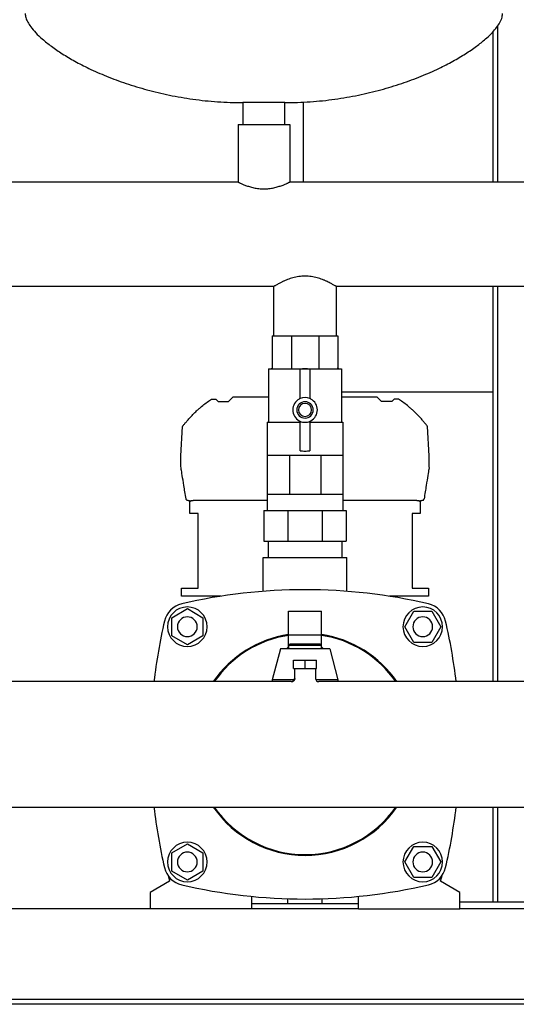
# Model space of a CAD drawing. Header units: millimetres. Extents: x 13 to 1999, y 6 to 981.
# Tile 5 of 8: x 1395 to 1697, y 6 to 605. Entities that reach past the tile are written whole.
import ezdxf

# ---------------------------------------------------------------- set-up
doc = ezdxf.new("R2010")
doc.units = ezdxf.units.MM

msp = doc.modelspace()

# ---------------------------------------------------------------- linework, layer by layer
at = {"color": 7, "linetype": 'Continuous', "lineweight": 25}
for p, q in [((1685.56, 600.96), (1685.56, 506.01)), ((1682.56, 597.24), (1682.56, 506.01)), ((1530.86, 554.26), (1530.86, 541.01)), ((1543.56, 554.26), (1530.86, 554.26)), ((1556.26, 554.26), (1543.56, 554.26)), ((1556.26, 541.01), (1556.26, 554.26)), ((1567.56, 506.01), (1567.56, 554.67)), ((1527.86, 541.01), (1527.86, 506.01)), ((1527.86, 541.01), (1559.26, 541.01)), ((1559.26, 541.01), (1559.26, 506.01)), ((1527.86, 506.01), (1249.26, 506.01)), ((1837.86, 506.01), (1559.26, 506.01)), ((1549.51, 442.51), (1297.61, 442.51)), ((1549.51, 412.51), (1549.51, 442.51)), ((1839.51, 442.51), (1587.61, 442.51)), ((1587.61, 412.51), (1587.61, 442.51)), ((1682.56, 442.51), (1682.56, 202.36)), ((1685.56, 442.51), (1685.56, 202.36)), ((1548.56, 412.51), (1548.56, 393.01)), ((1548.56, 412.51), (1560.28, 412.51)), ((1560.28, 412.51), (1560.28, 393.01)), ((1560.28, 412.51), (1576.84, 412.51)), ((1576.84, 412.51), (1576.84, 393.01)), ((1576.84, 412.51), (1588.56, 412.51)), ((1588.56, 412.51), (1588.56, 393.01)), ((1546.39, 392.51), (1546.39, 360.08)), ((1546.39, 392.51), (1548.06, 392.51)), ((1548.09, 392.51), (1560.04, 392.51)), ((1560.11, 392.51), (1577.01, 392.51)), ((1565.56, 374.39), (1565.56, 392.33)), ((1571.56, 392.33), (1571.56, 374.39)), ((1577.08, 392.51), (1589.03, 392.51)), ((1589.06, 392.51), (1590.74, 392.51)), ((1590.74, 392.51), (1590.74, 360.08)), ((1682.56, 378.26), (1590.74, 378.26)), ((1510.59, 373.34), (1511.83, 374.02)), ((1511.83, 374.02), (1514.32, 374.02)), ((1514.32, 374.02), (1515.8, 372.56)), ((1515.8, 372.56), (1522.08, 372.56)), ((1522.08, 372.56), (1524.88, 375.56)), ((1524.88, 375.56), (1546.39, 375.56)), ((1590.74, 375.56), (1612.24, 375.56)), ((1615.04, 372.56), (1612.24, 375.56)), ((1621.32, 372.56), (1615.04, 372.56)), ((1622.8, 374.02), (1621.32, 372.56)), ((1625.29, 374.02), (1622.8, 374.02)), ((1626.53, 373.34), (1625.29, 374.02)), ((1545.64, 360.08), (1545.64, 340.08)), ((1545.64, 360.08), (1565.56, 360.08)), ((1565.56, 342.7), (1565.56, 360.64)), ((1571.56, 360.64), (1571.56, 342.7)), ((1571.56, 360.01), (1591.49, 360.08)), ((1591.49, 360.08), (1591.49, 340.08)), ((1493.18, 339.69), (1494.11, 357.37)), ((1643.94, 339.69), (1643.01, 357.37)), ((1493.19, 332.78), (1493.18, 339.63)), ((1545.64, 340.08), (1545.64, 316.33)), ((1545.64, 340.08), (1552.35, 340.08)), ((1552.35, 340.08), (1559.06, 340.08)), ((1559.06, 340.08), (1559.06, 316.33)), ((1559.06, 340.08), (1568.56, 340.08)), ((1568.56, 340.08), (1578.06, 340.08)), ((1578.06, 340.08), (1578.06, 316.33)), ((1578.06, 340.08), (1584.77, 340.08)), ((1584.77, 340.08), (1591.49, 340.08)), ((1591.49, 340.08), (1591.49, 316.33)), ((1643.93, 332.78), (1643.94, 339.63)), ((1497.56, 312.56), (1497.25, 312.56)), ((1498.56, 304.56), (1498.56, 312.56)), ((1498.56, 312.56), (1498.73, 312.56)), ((1505.06, 312.56), (1500.7, 312.56)), ((1545.64, 312.56), (1505.06, 312.56)), ((1545.64, 316.33), (1545.64, 306.33)), ((1545.64, 316.33), (1552.35, 316.33)), ((1552.35, 316.33), (1559.06, 316.33)), ((1559.06, 316.33), (1568.56, 316.33)), ((1568.56, 316.33), (1578.06, 316.33)), ((1578.06, 316.33), (1584.77, 316.33)), ((1584.77, 316.33), (1591.49, 316.33)), ((1591.49, 316.33), (1591.49, 306.33)), ((1632.06, 312.56), (1591.49, 312.56)), ((1636.42, 312.56), (1632.06, 312.56)), ((1638.39, 312.56), (1638.56, 312.56)), ((1638.56, 312.56), (1638.56, 304.56)), ((1639.87, 312.56), (1639.56, 312.56)), ((1543.56, 306.33), (1543.56, 287.76)), ((1543.56, 306.33), (1558.2, 306.33)), ((1558.2, 306.33), (1558.2, 287.76)), ((1558.2, 306.33), (1578.92, 306.33)), ((1578.92, 306.33), (1578.92, 287.76)), ((1578.92, 306.33), (1593.56, 306.33)), ((1593.56, 306.33), (1593.56, 287.76)), ((1503.56, 304.56), (1498.56, 304.56)), ((1503.56, 259.26), (1503.56, 304.56)), ((1638.56, 304.56), (1633.56, 304.56)), ((1633.56, 304.56), (1633.56, 259.26)), ((1543.56, 287.76), (1558.2, 287.76)), ((1546.14, 287.76), (1546.14, 277.76)), ((1558.2, 287.76), (1578.92, 287.76)), ((1578.92, 287.76), (1593.56, 287.76)), ((1590.99, 287.76), (1590.99, 277.76)), ((1543.16, 257.29), (1543.16, 277.76)), ((1543.16, 277.76), (1593.96, 277.76)), ((1593.96, 257.29), (1593.96, 277.76)), ((1493.56, 254.26), (1493.56, 259.26)), ((1493.56, 259.26), (1503.56, 259.26)), ((1633.56, 259.26), (1643.56, 259.26)), ((1643.56, 259.26), (1643.56, 254.26)), ((1517.34, 254.26), (1493.56, 254.26)), ((1643.56, 254.26), (1619.79, 254.26)), ((1487.56, 241.25), (1497.06, 246.73)), ((1497.06, 246.73), (1506.56, 241.25)), ((1487.56, 230.28), (1487.56, 241.25)), ((1506.56, 241.25), (1506.56, 230.28)), ((1558.56, 245.26), (1578.56, 245.26)), ((1558.56, 230.85), (1558.56, 245.26)), ((1578.56, 230.85), (1578.56, 245.26)), ((1629.09, 235.76), (1634.58, 245.26)), ((1634.58, 245.26), (1645.55, 245.26)), ((1645.55, 245.26), (1651.03, 235.76)), ((1634.58, 226.26), (1629.09, 235.76)), ((1651.03, 235.76), (1645.55, 226.26)), ((1497.06, 224.79), (1487.56, 230.28)), ((1506.56, 230.28), (1497.06, 224.79)), ((1558.56, 230.85), (1578.56, 230.85)), ((1558.56, 222.26), (1558.56, 230.85)), ((1578.56, 222.26), (1578.56, 230.85)), ((1553.56, 222.26), (1548.56, 203.51)), ((1583.56, 222.26), (1553.56, 222.26)), ((1559.56, 225.26), (1558.56, 224.26)), ((1558.56, 224.26), (1558.56, 222.26)), ((1568.56, 224.26), (1558.56, 224.26)), ((1559.56, 225.26), (1568.56, 225.26)), ((1568.56, 225.26), (1577.56, 225.26)), ((1578.56, 224.26), (1568.56, 224.26)), ((1578.56, 224.26), (1577.56, 225.26)), ((1578.56, 222.26), (1578.56, 224.26)), ((1583.56, 222.26), (1588.56, 203.51)), ((1645.55, 226.26), (1634.58, 226.26)), ((1561.56, 210.36), (1561.56, 215.36)), ((1561.56, 215.36), (1568.56, 215.36)), ((1561.56, 210.36), (1568.56, 210.36)), ((1562.21, 210.36), (1562.21, 204.36)), ((1568.56, 210.36), (1568.56, 215.36)), ((1568.56, 215.36), (1575.56, 215.36)), ((1568.56, 210.36), (1575.56, 210.36)), ((1574.91, 210.36), (1574.91, 204.36)), ((1575.56, 210.36), (1575.56, 215.36)), ((1548.56, 203.51), (1548.56, 202.36)), ((1562.11, 203.51), (1548.56, 203.51)), ((1562.21, 204.36), (1562.33, 204.33)), ((1588.56, 203.51), (1575.03, 203.51)), ((1588.56, 203.51), (1588.56, 202.36)), ((1560.21, 202.36), (1187.12, 202.36)), ((1950, 202.36), (1576.91, 202.36)), ((1186.12, 126.16), (1951, 126.16)), ((1682.56, 126.16), (1682.56, 68.26)), ((1685.56, 126.16), (1685.56, 68.26)), ((1487.56, 98.25), (1497.06, 103.73)), ((1497.06, 103.73), (1506.56, 98.25)), ((1629.09, 92.76), (1634.58, 102.26)), ((1634.58, 102.26), (1645.55, 102.26)), ((1645.55, 102.26), (1651.03, 92.76)), ((1487.56, 87.28), (1487.56, 98.25)), ((1506.56, 98.25), (1506.56, 87.28)), ((1634.58, 83.26), (1629.09, 92.76)), ((1651.03, 92.76), (1645.55, 83.26)), ((1485.35, 84.48), (1486.24, 81.01)), ((1497.06, 81.79), (1487.56, 87.28)), ((1506.56, 87.28), (1497.06, 81.79)), ((1650.88, 81.01), (1651.77, 84.48)), ((1486.24, 81.01), (1474.56, 74.26)), ((1645.55, 83.26), (1634.58, 83.26)), ((1662.56, 74.26), (1650.88, 81.01)), ((1474.56, 74.26), (1474.56, 64.26)), ((1536.06, 71.87), (1536.06, 64.26)), ((1601.06, 64.26), (1601.06, 71.87)), ((1662.56, 64.26), (1662.56, 74.26)), ((1601.06, 67.26), (1536.06, 67.26)), ((1558.06, 67.26), (1558.06, 70.43)), ((1579.06, 67.26), (1579.06, 70.43)), ((1747.56, 68.26), (1662.56, 68.26)), ((1474.56, 64.26), (1372.56, 64.26)), ((1536.06, 64.26), (1474.56, 64.26)), ((1601.06, 64.26), (1536.06, 64.26)), ((1601.06, 64.26), (1662.56, 64.26)), ((1764.56, 64.26), (1662.56, 64.26)), ((1963.56, 9.26), (1173.56, 9.26)), ((1963.56, 6.26), (1173.56, 6.26))]:
    msp.add_line(p, q, dxfattribs=at)
at = {"color": 7, "linetype": 'Continuous', "lineweight": 25, "flags": 128}
for points in [[(1498.73, 311.56), (1498.73, 312.12), (1498.73, 312.56)], [(1638.39, 312.56), (1638.39, 312), (1638.39, 311.56)], [(1557.25, 222.26), (1558.35, 223.34), (1558.56, 223.51)], [(1578.56, 223.51), (1578.77, 223.34), (1579.87, 222.26)]]:
    msp.add_lwpolyline(points, dxfattribs=at)
at = {"color": 7, "linetype": 'Continuous', "lineweight": 25}
for centre, radius, start, end in [((1568.56, 367.51), 25, 83.1079, 96.8921), ((1568.56, 367.51), 7.5, 118.07249, 241.92751), ((1568.56, 367.51), 5, 90, 270), ((1568.56, 367.51), 4, 90, 270), ((1564.56, 375.01), 1, 298.07249, 0), ((1568.56, 367.51), 7.5, 66.42182, 113.57818), ((1568.56, 367.51), 5, 270, 90), ((1568.56, 367.51), 4, 270, 90), ((1572.56, 375.01), 1, 180, 241.92751), ((1568.56, 367.51), 7.5, 298.07249, 61.92751), ((1564.56, 360.01), 1, 4.01399, 61.92751), ((1568.56, 367.51), 7.5, 246.42182, 270), ((1568.56, 367.51), 7.5, 270, 293.57818), ((1572.56, 360.01), 1, 118.07249, 180), ((1568.56, 367.51), 25, 263.1079, 270), ((1568.56, 367.51), 25, 270, 276.8921), ((1494.18, 339.64), 1, 177, 180.1), ((1642.94, 339.64), 1, 359.9, 3), ((1494.19, 332.78), 1, 180.1, 189.05406), ((1642.93, 332.78), 1, 350.94594, 359.9), ((1568.56, -71.74), 330, 76.87666, 103.12334), ((1496.81, 236.01), 14, 103.12334, 166.87666), ((1497.06, 235.76), 12, 90, 270), ((1497.06, 235.76), 12, 270, 90), ((1640.06, 235.76), 12, 0, 180), ((1640.31, 236.01), 14, 13.12334, 76.87666), ((1497.06, 235.76), 6, 0, 180), ((1640.06, 235.76), 6, 0, 180), ((1804.56, 164.26), 330, 166.87666, 173.37016), ((1497.06, 235.76), 6, 180, 0), ((1640.06, 235.76), 12, 180, 0), ((1640.06, 235.76), 6, 180, 0), ((1332.56, 164.26), 330, 6.62984, 13.12334), ((1568.56, 164.26), 67.5, 98.51962, 145.63628), ((1568.56, 164.26), 67, 98.58368, 145.34339), ((1568.56, 164.26), 67.5, 34.36372, 81.48038), ((1568.56, 164.26), 67, 34.65661, 81.41632), ((1560.21, 204.36), 2, 269.95565, 359.99994), ((1576.91, 204.36), 2, 180, 269.99991), ((1804.56, 164.26), 330, 186.62984, 193.12334), ((1568.56, 164.26), 67.5, 214.36372, 325.63628), ((1568.56, 164.26), 67, 214.65661, 270), ((1568.56, 164.26), 67, 270, 325.34339), ((1332.56, 164.26), 330, 346.87666, 353.37016), ((1497.06, 92.76), 12, 90, 270), ((1497.06, 92.76), 12, 270, 90), ((1640.06, 92.76), 12, 90, 270), ((1640.06, 92.76), 12, 270, 90), ((1497.06, 92.76), 6, 0, 180), ((1640.06, 92.76), 6, 0, 180), ((1497.06, 92.76), 6, 180, 0), ((1640.06, 92.76), 6, 180, 0), ((1496.81, 92.52), 14, 193.12334, 256.87666), ((1640.31, 92.52), 14, 283.12334, 346.87666), ((1568.56, 400.26), 330, 256.87666, 283.12334)]:
    msp.add_arc(centre, radius, start, end, dxfattribs=at)
for points, knots in [([(1398.56, 608.41), (1398.65, 607.59), (1398.83, 605.79), (1400.09, 603.08), (1402.09, 599.97), (1405.07, 596.51), (1409.26, 592.53), (1414.65, 588.26), (1421.26, 583.77), (1428.86, 579.3), (1437.82, 574.71), (1448.19, 570.14), (1459.99, 565.77), (1472.72, 561.91), (1486.28, 558.68), (1500.58, 556.22), (1515.52, 554.58), (1525.69, 554.37), (1530.86, 554.26)], [0, 0, 0, 0, 0.016622, 0.036153, 0.05912, 0.090838, 0.127593, 0.175262, 0.228868, 0.287991, 0.35219, 0.431201, 0.515618, 0.604837, 0.698312, 0.795569, 0.896225, 1, 1, 1, 1]), ([(1556.26, 554.26), (1561.43, 554.37), (1571.6, 554.58), (1586.54, 556.22), (1600.84, 558.68), (1614.4, 561.91), (1627.13, 565.77), (1638.93, 570.14), (1649.3, 574.71), (1658.26, 579.3), (1665.86, 583.77), (1672.47, 588.26), (1677.65, 592.37), (1681.54, 596.02), (1684.34, 599.11), (1686.53, 602.2), (1688.17, 605.24), (1688.44, 607.43), (1688.56, 608.41)], [0, 0, 0, 0, 0.103778, 0.204436, 0.301697, 0.395174, 0.484396, 0.568815, 0.647829, 0.712029, 0.771154, 0.824762, 0.872432, 0.903943, 0.931838, 0.95609, 0.980149, 1, 1, 1, 1]), ([(1527.86, 506.01), (1527.86, 506.01), (1527.86, 506.01), (1527.88, 506.01), (1527.9, 505.99), (1527.94, 505.98), (1527.98, 505.96), (1528.03, 505.93), (1528.1, 505.9), (1528.24, 505.83), (1528.53, 505.69), (1529.05, 505.44), (1529.72, 505.14), (1530.51, 504.79), (1531.43, 504.4), (1532.45, 504.01), (1533.58, 503.6), (1535.2, 503.08), (1537.45, 502.48), (1540.41, 501.98), (1543.55, 501.8), (1546.68, 501.98), (1549.66, 502.48), (1551.91, 503.08), (1553.54, 503.6), (1555.04, 504.14), (1556.35, 504.67), (1557.4, 505.14), (1558.07, 505.44), (1558.59, 505.69), (1558.9, 505.84), (1559.06, 505.92), (1559.15, 505.96), (1559.21, 505.99), (1559.25, 506.01), (1559.26, 506.01), (1559.26, 506.01)], [0, 0, 0, 0, 0.007746, 0.015515, 0.023308, 0.031126, 0.038971, 0.046842, 0.054743, 0.062673, 0.093236, 0.125129, 0.155039, 0.187683, 0.218967, 0.250357, 0.281512, 0.312682, 0.375189, 0.437317, 0.499718, 0.562195, 0.624588, 0.687208, 0.718441, 0.749875, 0.812154, 0.844861, 0.874823, 0.906569, 0.936995, 0.949737, 0.962404, 0.975, 0.987531, 1, 1, 1, 1]), ([(1587.61, 442.51), (1587.61, 442.51), (1587.61, 442.52), (1587.59, 442.52), (1587.57, 442.54), (1587.54, 442.56), (1587.49, 442.58), (1587.44, 442.62), (1587.38, 442.65), (1587.31, 442.69), (1587.14, 442.8), (1586.79, 443), (1586.15, 443.37), (1585.33, 443.83), (1584.37, 444.35), (1583.26, 444.92), (1582.23, 445.42), (1581.35, 445.83), (1580.66, 446.13), (1579.94, 446.44), (1578.95, 446.83), (1577.64, 447.3), (1575.42, 447.99), (1572.41, 448.66), (1568.57, 448.96), (1564.72, 448.67), (1561.71, 448), (1559.48, 447.3), (1557.9, 446.73), (1556.68, 446.23), (1555.76, 445.83), (1555.07, 445.5), (1554.38, 445.17), (1553.59, 444.78), (1552.69, 444.32), (1551.78, 443.83), (1550.97, 443.37), (1550.33, 443), (1549.95, 442.78), (1549.75, 442.66), (1549.64, 442.59), (1549.57, 442.55), (1549.52, 442.52), (1549.51, 442.52), (1549.51, 442.51)], [0, 0, 0, 0, 0.0068597, 0.013736, 0.0206302, 0.0275434, 0.0344769, 0.0414318, 0.0484094, 0.0554108, 0.0624371, 0.0930971, 0.1250782, 0.1550282, 0.1875463, 0.2189078, 0.25008, 0.2657033, 0.2813331, 0.2971177, 0.3127274, 0.3438351, 0.3748778, 0.4374343, 0.4998937, 0.5622239, 0.6248601, 0.6561617, 0.6875994, 0.7188316, 0.7344556, 0.7500827, 0.7682492, 0.7859944, 0.8127075, 0.8451239, 0.8749932, 0.9068899, 0.9374737, 0.9501212, 0.9626908, 0.9751891, 0.9876231, 1, 1, 1, 1]), ([(1548.56, 393.01), (1548.56, 392.96), (1548.55, 392.89), (1548.5, 392.77), (1548.47, 392.71), (1548.37, 392.62), (1548.31, 392.58), (1548.19, 392.53), (1548.13, 392.52), (1548.07, 392.51)], [0, 0, 0, 0, 0.25, 0.25, 0.5, 0.5, 0.75, 0.75, 1, 1, 1, 1]), ([(1560.28, 393.01), (1560.28, 392.96), (1560.27, 392.89), (1560.25, 392.77), (1560.24, 392.71), (1560.2, 392.62), (1560.17, 392.58), (1560.12, 392.53), (1560.1, 392.52), (1560.07, 392.51)], [0, 0, 0, 0, 0.25, 0.25, 0.5, 0.5, 0.75, 0.75, 1, 1, 1, 1]), ([(1576.84, 393.01), (1576.84, 392.96), (1576.85, 392.89), (1576.87, 392.77), (1576.88, 392.71), (1576.92, 392.62), (1576.95, 392.58), (1577, 392.53), (1577.02, 392.52), (1577.05, 392.51)], [0, 0, 0, 0, 0.25, 0.25, 0.5, 0.5, 0.75, 0.75, 1, 1, 1, 1]), ([(1589.05, 392.51), (1588.99, 392.52), (1588.93, 392.53), (1588.81, 392.58), (1588.75, 392.62), (1588.65, 392.71), (1588.62, 392.77), (1588.57, 392.89), (1588.56, 392.96), (1588.56, 393.01)], [0, 0, 0, 0, 0.25, 0.25, 0.5, 0.5, 0.75, 0.75, 1, 1, 1, 1]), ([(1494.11, 357.37), (1494.11, 357.37), (1494.11, 357.37), (1494.12, 357.39), (1494.13, 357.41), (1494.16, 357.44), (1494.19, 357.47), (1494.22, 357.52), (1494.26, 357.58), (1494.31, 357.64), (1494.37, 357.71), (1494.5, 357.89), (1494.78, 358.25), (1495.25, 358.86), (1495.82, 359.57), (1496.45, 360.33), (1497.15, 361.15), (1498.13, 362.28), (1499.21, 363.46), (1500.35, 364.64), (1501.24, 365.54), (1502.16, 366.43), (1502.95, 367.17), (1503.59, 367.76), (1504.08, 368.19), (1504.57, 368.62), (1504.9, 368.91), (1505.06, 369.05)], [0, 0, 0, 0, 0.012261, 0.024518, 0.036791, 0.049102, 0.061472, 0.07392, 0.086468, 0.099135, 0.111941, 0.124903, 0.185589, 0.250113, 0.310907, 0.375035, 0.436451, 0.500087, 0.624469, 0.687021, 0.74985, 0.812642, 0.875038, 0.906629, 0.937962, 0.969073, 1, 1, 1, 1]), ([(1643.01, 357.37), (1643.01, 357.37), (1643.01, 357.37), (1643, 357.39), (1642.99, 357.41), (1642.96, 357.44), (1642.94, 357.47), (1642.9, 357.52), (1642.86, 357.58), (1642.81, 357.64), (1642.76, 357.71), (1642.62, 357.89), (1642.35, 358.25), (1641.87, 358.85), (1641.3, 359.56), (1640.68, 360.32), (1639.98, 361.14), (1639, 362.27), (1637.91, 363.46), (1636.77, 364.64), (1635.86, 365.56), (1634.93, 366.46), (1634.14, 367.2), (1633.51, 367.78), (1633.01, 368.22), (1632.53, 368.64), (1632.22, 368.91), (1632.06, 369.05)], [0, 0, 0, 0, 0.012117, 0.024284, 0.036513, 0.048818, 0.06121, 0.073701, 0.086304, 0.099031, 0.111892, 0.124898, 0.184763, 0.250107, 0.309389, 0.375028, 0.433855, 0.500081, 0.624465, 0.68709, 0.749847, 0.81764, 0.875036, 0.908188, 0.940062, 0.970664, 1, 1, 1, 1]), ([(1496.27, 313.41), (1495.79, 316.37), (1495.36, 319.11), (1494.59, 323.91), (1494.26, 325.97), (1493.73, 329.3), (1493.53, 330.56), (1493.27, 332.22), (1493.2, 332.62), (1493.2, 332.62)], [0, 0, 0, 0, 0.25, 0.25, 0.5, 0.5, 0.75, 0.75, 1, 1, 1, 1]), ([(1643.92, 332.62), (1643.92, 332.62), (1643.85, 332.22), (1643.59, 330.56), (1643.39, 329.3), (1642.86, 325.97), (1642.53, 323.91), (1641.76, 319.11), (1641.33, 316.37), (1640.86, 313.41)], [0, 0, 0, 0, 0.25, 0.25, 0.5, 0.5, 0.75, 0.75, 1, 1, 1, 1]), ([(1496.67, 312.75), (1496.65, 312.76), (1496.61, 312.8), (1496.55, 312.85), (1496.49, 312.91), (1496.44, 312.98), (1496.38, 313.07), (1496.31, 313.21), (1496.28, 313.34), (1496.27, 313.41)], [0, 0, 0, 0, 0.086633, 0.179872, 0.279809, 0.386523, 0.500074, 0.70807, 1, 1, 1, 1]), ([(1496.67, 312.75), (1496.7, 312.73), (1496.74, 312.71), (1496.81, 312.67), (1496.88, 312.64), (1496.97, 312.6), (1497.1, 312.57), (1497.2, 312.57), (1497.25, 312.56)], [0, 0, 0, 0, 0.122878, 0.246689, 0.371884, 0.498896, 0.750005, 1, 1, 1, 1]), ([(1497.56, 312.56), (1497.59, 312.56), (1497.65, 312.56), (1497.73, 312.55), (1497.82, 312.53), (1497.93, 312.5), (1498.07, 312.43), (1498.23, 312.32), (1498.36, 312.17), (1498.45, 312.02), (1498.51, 311.89), (1498.54, 311.78), (1498.56, 311.68), (1498.56, 311.6), (1498.56, 311.56)], [0, 0, 0, 0, 0.063651, 0.1262126, 0.1879905, 0.2493021, 0.3765877, 0.4991323, 0.6266562, 0.7494346, 0.8121163, 0.8743908, 0.9373884, 1, 1, 1, 1]), ([(1498.73, 311.56), (1498.74, 311.59), (1498.74, 311.63), (1498.75, 311.69), (1498.76, 311.76), (1498.78, 311.82), (1498.83, 311.9), (1498.9, 312.01), (1499.03, 312.15), (1499.24, 312.29), (1499.53, 312.42), (1499.87, 312.5), (1500.26, 312.56), (1500.55, 312.56), (1500.7, 312.56)], [0, 0, 0, 0, 0.024509, 0.049033, 0.073912, 0.099468, 0.126002, 0.185984, 0.251527, 0.368049, 0.501645, 0.649783, 0.815385, 1, 1, 1, 1]), ([(1636.42, 312.56), (1636.5, 312.56), (1636.65, 312.56), (1636.87, 312.55), (1637.07, 312.53), (1637.26, 312.5), (1637.44, 312.46), (1637.65, 312.39), (1637.88, 312.29), (1638.09, 312.15), (1638.22, 312.01), (1638.3, 311.89), (1638.35, 311.78), (1638.38, 311.67), (1638.38, 311.6), (1638.39, 311.56)], [0, 0, 0, 0, 0.09473, 0.184561, 0.269643, 0.350152, 0.426298, 0.498326, 0.631992, 0.748617, 0.814174, 0.874219, 0.917797, 0.959226, 1, 1, 1, 1]), ([(1638.56, 311.56), (1638.56, 311.59), (1638.56, 311.65), (1638.57, 311.74), (1638.59, 311.82), (1638.62, 311.91), (1638.67, 312.03), (1638.76, 312.17), (1638.89, 312.32), (1639.05, 312.43), (1639.21, 312.51), (1639.39, 312.56), (1639.5, 312.56), (1639.56, 312.56)], [0, 0, 0, 0, 0.049939, 0.099382, 0.148872, 0.198948, 0.250132, 0.372681, 0.500013, 0.622659, 0.750115, 0.873467, 1, 1, 1, 1]), ([(1639.87, 312.56), (1639.9, 312.57), (1639.97, 312.57), (1640.07, 312.58), (1640.19, 312.61), (1640.31, 312.66), (1640.4, 312.72), (1640.45, 312.75)], [0, 0, 0, 0, 0.165958, 0.331959, 0.498952, 0.752233, 1, 1, 1, 1]), ([(1640.45, 312.75), (1640.47, 312.76), (1640.51, 312.79), (1640.57, 312.85), (1640.62, 312.91), (1640.68, 312.98), (1640.73, 313.05), (1640.77, 313.13), (1640.81, 313.23), (1640.84, 313.32), (1640.85, 313.39), (1640.86, 313.41)], [0, 0, 0, 0, 0.083697, 0.175739, 0.276081, 0.384605, 0.501121, 0.611645, 0.750604, 0.914626, 1, 1, 1, 1]), ([(1562.33, 204.33), (1562.3, 204.08), (1562.26, 203.7), (1562.01, 203.23), (1561.76, 202.91), (1561.45, 202.66), (1560.99, 202.41), (1560.62, 202.36), (1560.37, 202.33)], [0, 0, 0, 0, 0.239565, 0.36843, 0.5, 0.63157, 0.760435, 1, 1, 1, 1])]:
    msp.add_open_spline(points, degree=3, knots=knots, dxfattribs=at)
for points in [[(1548.07, 392.51), (1548.07, 392.51), (1548.06, 392.51), (1548.06, 392.51)], [(1548.09, 392.51), (1548.08, 392.51), (1548.08, 392.51), (1548.07, 392.51)], [(1560.07, 392.51), (1560.06, 392.51), (1560.05, 392.51), (1560.04, 392.51)], [(1560.11, 392.51), (1560.1, 392.51), (1560.08, 392.51), (1560.07, 392.51)], [(1577.05, 392.51), (1577.04, 392.51), (1577.03, 392.51), (1577.01, 392.51)], [(1577.08, 392.51), (1577.07, 392.51), (1577.06, 392.51), (1577.05, 392.51)], [(1589.05, 392.51), (1589.04, 392.51), (1589.04, 392.51), (1589.03, 392.51)], [(1589.06, 392.51), (1589.06, 392.51), (1589.05, 392.51), (1589.05, 392.51)], [(1505.06, 369.05), (1506.83, 370.56), (1508.68, 372), (1510.59, 373.34)], [(1632.06, 369.05), (1630.29, 370.56), (1628.44, 372), (1626.53, 373.34)]]:
    msp.add_open_spline(points, degree=3, dxfattribs=at)

doc.saveas('drawing.dxf')
